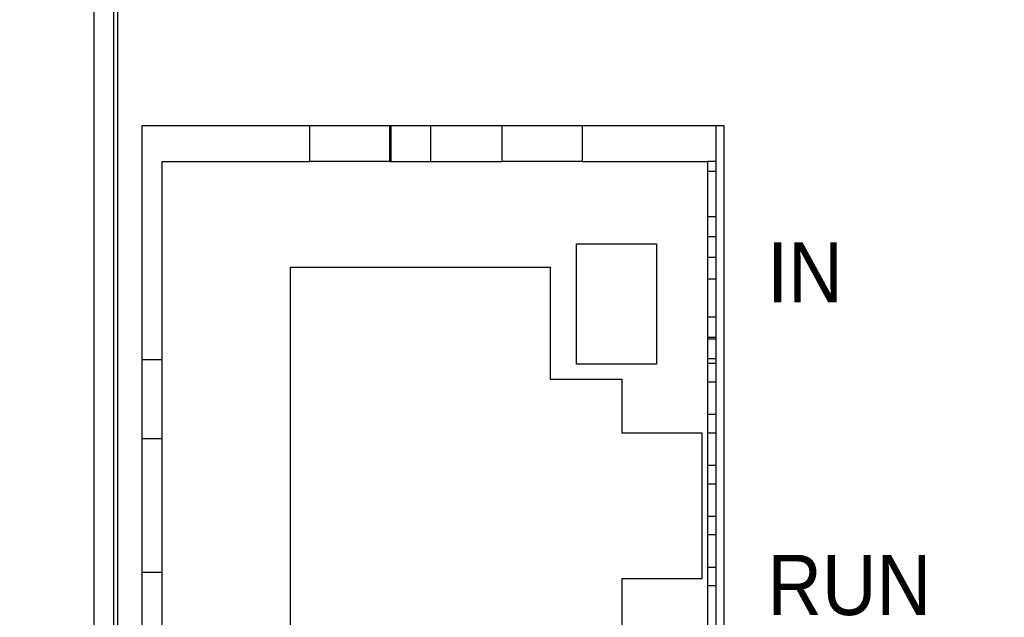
# Model space of a CAD drawing. Extents: x 14135 to 14394, y -3454 to -3177.
# Tile 15 of 25: x 14159 to 14184, y -3300 to -3285. Entities that reach past the tile are written whole.
import ezdxf

# ---------------------------------------------------------------- set-up
doc = ezdxf.new("R2010")
doc.units = 0
doc.linetypes.add('DASHED2', pattern=[9.525, 6.35, -3.175])
doc.layers.get('DEFPOINTS').update_dxf_attribs({"color": 8, "linetype": 'CONTINUOUS'})
doc.layers.add('TEXT', color=2, linetype='CONTINUOUS')
doc.layers.add('圖層1', color=3, linetype='DASHED2')
doc.styles.get("Standard").update_dxf_attribs({"font": 'PMingLiU.ttf'})
doc.dimstyles.new('ISO-25', dxfattribs={"dimtxt": 3, "dimasz": 3, "dimexe": 1, "dimexo": 1, "dimgap": 2, "dimtad": 2, "dimtih": 1, "dimtoh": 1, "dimtxsty": 'STANDARD', "dimcen": 0, "dimclrd": 256, "dimclre": 256, "dimclrt": 256, "dimazin": 3, "dimtfac": 1, "dimtmove": 0, "dimatfit": 3})

# ---------------------------------------------------------------- blocks, each defined once
blk = doc.blocks.new('*D7')
at = {"layer": 'DEFPOINTS', "color": 0}
for p in [(14140.836, -3190.455), (14178.836, -3203.377), (14140.836, -3353.377)]:
    blk.add_point(p, dxfattribs=at)
at = {"layer": 'TEXT', "color": 7}
for p, q in [((14140.836, -3352.377), (14140.836, -3189.455)), ((14178.836, -3202.377), (14178.836, -3189.455)), ((14175.836, -3190.455), (14143.836, -3190.455))]:
    blk.add_line(p, q, dxfattribs=at)
for points in [[(14143.836, -3189.955), (14143.836, -3190.955), (14140.836, -3190.455)], [(14175.836, -3189.955), (14175.836, -3190.955), (14178.836, -3190.455)]]:
    blk.add_solid(points, dxfattribs=at)
at = {"layer": 'TEXT', "color": 7, "insert": (14159.836, -3186.785), "char_height": 3, "attachment_point": 5}
blk.add_mtext('38', dxfattribs=at)
blk = doc.blocks.new('*D8')
at = {"layer": 'DEFPOINTS', "color": 0}
for p in [(14178.836, -3203.377), (14140.836, -3353.377), (14192.824, -3353.377)]:
    blk.add_point(p, dxfattribs=at)
at = {"layer": 'TEXT', "color": 7}
for p, q in [((14179.836, -3203.377), (14193.824, -3203.377)), ((14192.824, -3206.377), (14192.824, -3350.377)), ((14141.836, -3353.377), (14193.824, -3353.377))]:
    blk.add_line(p, q, dxfattribs=at)
for points in [[(14192.324, -3206.377), (14193.324, -3206.377), (14192.824, -3203.377)], [(14192.324, -3350.377), (14193.324, -3350.377), (14192.824, -3353.377)]]:
    blk.add_solid(points, dxfattribs=at)
at = {"layer": 'TEXT', "color": 7, "insert": (14197.689, -3278.377), "char_height": 3, "attachment_point": 5}
blk.add_mtext('150', dxfattribs=at)
blk = doc.blocks.new('*D9')
at = {"layer": 'DEFPOINTS', "color": 0}
for p in [(14160.513, -3197.377), (14159.907, -3359.377), (14201.338, -3359.377)]:
    blk.add_point(p, dxfattribs=at)
at = {"layer": 'TEXT', "color": 7}
for p, q in [((14161.513, -3197.377), (14202.338, -3197.377)), ((14201.338, -3200.377), (14201.338, -3356.377)), ((14160.907, -3359.377), (14202.338, -3359.377))]:
    blk.add_line(p, q, dxfattribs=at)
for points in [[(14200.838, -3200.377), (14201.838, -3200.377), (14201.338, -3197.377)], [(14200.838, -3356.377), (14201.838, -3356.377), (14201.338, -3359.377)]]:
    blk.add_solid(points, dxfattribs=at)
at = {"layer": 'TEXT', "color": 7, "insert": (14206.203, -3278.377), "char_height": 3, "attachment_point": 5}
blk.add_mtext('162', dxfattribs=at)

msp = doc.modelspace()

# ---------------------------------------------------------------- linework, layer by layer
at = {"layer": 'TEXT', "color": 7}
for p, q in [((14161.823, -3230.39), (14161.823, -3322.164)), ((14161.231, -3240.127), (14161.231, -3322.072)), ((14161.731, -3322.072), (14161.731, -3240.127)), ((14162.436, -3320.377), (14162.436, -3287.677)), ((14162.436, -3287.677), (14176.936, -3287.677)), ((14166.612, -3288.577), (14166.612, -3287.677)), ((14168.612, -3288.577), (14168.612, -3287.677)), ((14168.636, -3287.677), (14168.636, -3288.577)), ((14169.636, -3288.577), (14169.636, -3287.677)), ((14171.412, -3288.577), (14171.412, -3287.677)), ((14173.412, -3288.577), (14173.412, -3287.677)), ((14176.736, -3287.677), (14176.736, -3320.377)), ((14176.936, -3287.677), (14176.936, -3320.377)), ((14162.936, -3293.507), (14162.936, -3288.577)), ((14162.936, -3288.577), (14166.612, -3288.577)), ((14168.612, -3288.577), (14166.612, -3288.577)), ((14168.612, -3288.577), (14171.412, -3288.577)), ((14173.412, -3288.577), (14171.412, -3288.577)), ((14173.412, -3288.577), (14176.536, -3288.577)), ((14176.536, -3319.577), (14176.536, -3288.577)), ((14176.736, -3288.577), (14176.536, -3288.577)), ((14176.736, -3288.827), (14176.536, -3288.827)), ((14176.736, -3289.957), (14176.536, -3289.957)), ((14173.262, -3293.628), (14173.262, -3290.628)), ((14173.262, -3290.628), (14175.262, -3290.628)), ((14175.262, -3290.628), (14175.262, -3293.628)), ((14176.736, -3290.455), (14176.536, -3290.455)), ((14176.536, -3290.955), (14176.736, -3290.955)), ((14166.136, -3291.207), (14172.611, -3291.207)), ((14166.136, -3303.107), (14166.136, -3291.207)), ((14172.611, -3291.207), (14172.611, -3293.999)), ((14176.536, -3291.498), (14176.736, -3291.498)), ((14176.736, -3292.452), (14176.536, -3292.452)), ((14176.736, -3292.957), (14176.536, -3292.957)), ((14176.536, -3292.995), (14176.736, -3292.995)), ((14162.436, -3293.507), (14162.936, -3293.507)), ((14162.936, -3295.478), (14162.936, -3293.507)), ((14176.736, -3293.495), (14176.536, -3293.495)), ((14175.262, -3293.628), (14173.262, -3293.628)), ((14176.736, -3293.612), (14176.536, -3293.612)), ((14172.611, -3293.999), (14174.395, -3293.999)), ((14174.395, -3293.999), (14174.395, -3295.339)), ((14176.736, -3294.072), (14176.536, -3294.072)), ((14176.736, -3294.882), (14176.536, -3294.882)), ((14162.436, -3295.478), (14162.936, -3295.478)), ((14162.936, -3298.807), (14162.936, -3295.478)), ((14174.395, -3295.339), (14176.392, -3295.339)), ((14176.392, -3295.339), (14176.392, -3298.975)), ((14176.736, -3295.342), (14176.536, -3295.342)), ((14176.736, -3296.152), (14176.536, -3296.152)), ((14176.736, -3296.612), (14176.536, -3296.612)), ((14176.736, -3297.422), (14176.536, -3297.422)), ((14176.736, -3297.882), (14176.536, -3297.882)), ((14176.736, -3298.692), (14176.536, -3298.692)), ((14162.436, -3298.807), (14162.936, -3298.807)), ((14162.936, -3300.778), (14162.936, -3298.807)), ((14176.392, -3298.975), (14174.395, -3298.975)), ((14174.395, -3298.975), (14174.395, -3300.316)), ((14176.736, -3299.152), (14176.536, -3299.152))]:
    msp.add_line(p, q, dxfattribs=at)

# ---------------------------------------------------------------- texts
at = {"layer": '圖層1', "char_height": 1.5, "width": 11.05584, "attachment_point": 1}
for s, insert in [('{\\fArial|b0|i0|c0|p34;\\W0.9;IN}', (14178.017, -3290.587)), ('{\\fArial|b0|i0|c0|p34;\\W0.9;RUN}', (14178.021, -3298.378))]:
    msp.add_mtext(s, dxfattribs=dict(at, insert=insert))

# ---------------------------------------------------------------- dimensions: what is measured, and where the dimension line sits
at = {"layer": 'TEXT', "color": 7}
dim = msp.add_linear_dim(base=(14140.836, -3190.455), p1=(14178.836, -3203.377), p2=(14140.836, -3353.377), dimstyle='ISO-25', override={"dimclrd": 7, "dimclre": 7, "dimclrt": 7}, dxfattribs=at)
dim.commit()
dim.dimension.update_dxf_attribs({"geometry": '*D7', "text_midpoint": (14159.836, -3186.785)})
for base, p1, p2, picture, middle in [((14201.338, -3359.377), (14160.513, -3197.377), (14159.907, -3359.377), '*D9', (14201.338, -3278.377)), ((14192.824, -3353.377), (14178.836, -3203.377), (14140.836, -3353.377), '*D8', (14192.824, -3278.377))]:
    dim = msp.add_linear_dim(base=base, p1=p1, p2=p2, angle=90, dimstyle='ISO-25', override={"dimclrd": 7, "dimclre": 7, "dimclrt": 7}, dxfattribs=at)
    dim.commit()
    dim.dimension.update_dxf_attribs({"geometry": picture, "text_midpoint": middle, "dimtype": 160})

doc.saveas('drawing.dxf')
